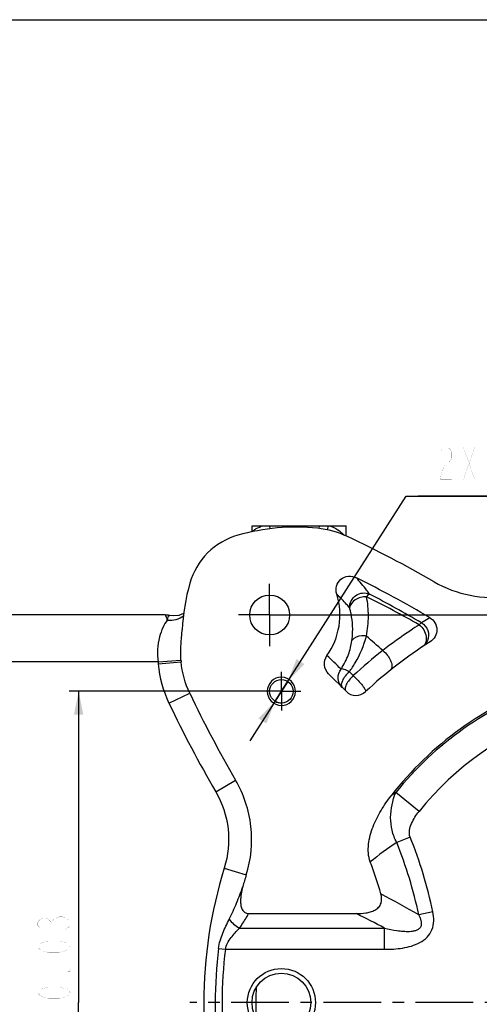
# Model space of a CAD drawing. Header units: millimetres. Extents: x 0 to 1188, y 0 to 840.
# Tile 5 of 7: x 269 to 465, y 421 to 840. Entities that reach past the tile are written whole.
import ezdxf

# ---------------------------------------------------------------- set-up
doc = ezdxf.new("R2010")
doc.units = ezdxf.units.MM
doc.header["$LTSCALE"] = 65.34
doc.linetypes.add('CENTER', pattern=[0.6, 0.375, -0.075, 0.075, -0.075])
doc.layers.get('0').update_dxf_attribs({"linetype": 'CONTINUOUS'})
for name, color, linetype in [('14ALL_DIM', 7, 'CONTINUOUS'), ('304103000011_DXF_AXIS', 7, 'CONTINUOUS'), ('304103000011_DXF_DIMENSION', 7, 'CONTINUOUS'), ('304103000011_DXF_FORMAT', 7, 'CONTINUOUS'), ('304103000011DXF_CONTINUOUS_LINE', 7, 'CONTINUOUS')]:
    doc.layers.add(name, color=color, linetype=linetype)
doc.styles.get("Standard").update_dxf_attribs({"font": 'txt', "width": 0.7})
doc.dimstyles.new('DIMSTYLE_1', dxfattribs={"dimtxt": 14, "dimasz": 10, "dimexe": 1, "dimexo": 0, "dimgap": 0.875, "dimtad": 1, "dimdsep": 46, "dimtxsty": 'Standard', "dimblk": '_FILLED', "dimblk1": '_FILLED', "dimblk2": '_FILLED', "dimcen": 0.09, "dimclrt": 5, "dimazin": 2, "dimtol": 1, "dimtp": 0.2, "dimtm": 0.2, "dimtfac": 1, "dimtofl": 0, "dimtmove": 0, "dimatfit": 3, "dimldrblk": '_FILLED', "dimfxl": 0, "dimtolj": 1, "dimarcsym": 0})
doc.dimstyles.new('DIMSTYLE_2', dxfattribs={"dimtxt": 14, "dimasz": 10, "dimexe": 1, "dimexo": 0, "dimgap": 0.875, "dimtad": 1, "dimdsep": 46, "dimtxsty": 'Standard', "dimblk": '_FILLED', "dimblk1": '_FILLED', "dimblk2": '_FILLED', "dimcen": 0.09, "dimclrt": 5, "dimazin": 2, "dimtol": 1, "dimtp": 0.03, "dimtm": 0.03, "dimtfac": 1, "dimtofl": 0, "dimtmove": 0, "dimatfit": 3, "dimldrblk": '_FILLED', "dimfxl": 0, "dimtolj": 1, "dimarcsym": 0})
doc.dimstyles.new('DIMSTYLE_3', dxfattribs={"dimtxt": 14, "dimasz": 10, "dimexe": 1, "dimexo": 0, "dimtad": 1, "dimdsep": 46, "dimtxsty": 'Standard', "dimblk": '_FILLED', "dimblk1": '_FILLED', "dimblk2": '_FILLED', "dimcen": 0.09, "dimclrt": 5, "dimazin": 2, "dimtol": 1, "dimtp": 0.06, "dimtm": -0.03, "dimtfac": 0.6, "dimtmove": 0, "dimatfit": 2, "dimldrblk": '_FILLED', "dimfxl": 0, "dimtolj": 1, "dimarcsym": 0})

# ---------------------------------------------------------------- blocks, each defined once
blk = doc.blocks.new('_FILLED')
at = {"color": 0, "linetype": 'ByBlock'}
blk.add_solid([(0, 0), (-1, 0.2), (-1, -0.2)], dxfattribs=at)
blk = doc.blocks.new('*D2')
at = {"layer": '304103000011_DXF_DIMENSION', "color": 2, "linetype": 'Continuous'}
for p, q in [((375.48, 586.6), (795.5, 586.6)), ((791.5, 586.6), (791.5, 421.6)), ((791.5, 256.6), (791.5, 421.6)), ((375.48, 256.6), (795.5, 256.6))]:
    blk.add_line(p, q, dxfattribs=at)
at = {"layer": '304103000011_DXF_DIMENSION', "color": 2, "linetype": 'Continuous', "xscale": 10, "yscale": 10, "zscale": 10}
for p, rotation in [((791.5, 586.6), 90), ((791.5, 256.6), 270)]:
    blk.add_blockref('_FILLED', p, dxfattribs=dict(at, rotation=rotation))
blk = doc.blocks.new('*D3')
at = {"layer": '304103000011_DXF_DIMENSION', "color": 2, "linetype": 'Continuous'}
for p, q in [((380.48, 554.1), (290.21, 554.1)), ((294.21, 554.1), (294.21, 421.6)), ((294.21, 289.1), (294.21, 421.6)), ((380.48, 289.1), (290.21, 289.1))]:
    blk.add_line(p, q, dxfattribs=at)
at = {"layer": '304103000011_DXF_DIMENSION', "color": 2, "linetype": 'Continuous', "xscale": 10, "yscale": 10, "zscale": 10}
for p, rotation in [((294.21, 554.1), 90), ((294.21, 289.1), 270)]:
    blk.add_blockref('_FILLED', p, dxfattribs=dict(at, rotation=rotation))
blk = doc.blocks.new('*D6')
at = {"layer": '304103000011_DXF_DIMENSION', "color": 2, "linetype": 'Continuous'}
for p, q in [((380.48, 554.1), (433.63, 637.13)), ((433.63, 637.13), (537.74, 637.13)), ((537.74, 637.13), (438.63, 637.13)), ((383.17, 558.31), (380.48, 554.1)), ((383.17, 558.31), (383.17, 558.31)), ((380.48, 554.1), (367, 533.04)), ((377.78, 549.88), (380.48, 554.1)), ((377.78, 549.88), (377.78, 549.88))]:
    blk.add_line(p, q, dxfattribs=at)
at = {"layer": '304103000011_DXF_DIMENSION', "color": 2, "linetype": 'Continuous', "xscale": 10, "yscale": 10, "zscale": 10}
for p, rotation in [((383.17, 558.31), 237.376785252), ((377.78, 549.88), 57.37678525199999)]:
    blk.add_blockref('_FILLED', p, dxfattribs=dict(at, rotation=rotation))

msp = doc.modelspace()

# ---------------------------------------------------------------- linework, layer by layer
at = {"layer": '14ALL_DIM', "color": 2, "linetype": 'Continuous'}
msp.add_arc((380.477, 554.096), 5, 237.37701, 270, dxfattribs=at)
at = {"layer": '304103000011_DXF_AXIS', "color": 7, "linetype": 'CENTER'}
for p, q in [((375.477, 586.596), (375.477, 599.856)), ((375.477, 586.596), (362.217, 586.596)), ((375.477, 586.596), (375.477, 573.336)), ((375.477, 586.596), (388.737, 586.596)), ((380.477, 554.096), (380.477, 562.327)), ((380.477, 554.096), (372.246, 554.096)), ((380.477, 554.096), (380.477, 545.865)), ((380.477, 554.096), (388.708, 554.096)), ((540.477, 421.596), (341.461, 421.596))]:
    msp.add_line(p, q, dxfattribs=at)
at = {"layer": '304103000011_DXF_DIMENSION', "color": 5, "linetype": 'Continuous', "const_width": 0.04}
for points in [[(448.077, 655.797), (448.689, 656.964), (449.914, 658.13), (451.139, 658.13), (452.364, 656.964), (452.977, 655.797), (452.977, 653.464), (452.364, 652.297)], [(457.877, 644.13), (462.777, 658.13)], [(457.877, 658.13), (462.777, 644.13)], [(452.364, 652.297), (449.914, 649.964), (448.689, 647.63), (448.077, 644.13), (452.977, 644.13)], [(277.873, 453.341), (276.707, 454.566), (276.707, 455.791), (277.873, 457.016), (279.04, 457.629), (280.207, 457.629), (281.373, 457.016), (282.54, 455.791), (283.707, 457.016)], [(283.707, 457.016), (286.04, 458.241), (287.207, 458.241), (289.54, 457.016)], [(289.54, 457.016), (290.707, 455.791), (290.707, 454.566), (289.54, 453.341), (288.373, 452.729)], [(282.54, 454.566), (282.54, 455.791)], [(290.707, 445.379), (289.54, 444.154), (288.373, 443.541), (286.04, 442.929), (281.373, 442.929), (279.04, 443.541), (277.873, 444.154), (276.707, 445.379), (277.873, 446.604), (279.04, 447.216), (281.373, 447.829), (286.04, 447.829), (288.373, 447.216), (289.54, 446.604), (290.707, 445.379)], [(290.707, 435.579), (290.707, 434.966), (289.54, 434.966), (290.707, 435.579)], [(290.707, 425.779), (289.54, 424.554), (288.373, 423.941), (286.04, 423.329), (281.373, 423.329), (279.04, 423.941), (277.873, 424.554), (276.707, 425.779), (277.873, 427.004), (279.04, 427.616), (281.373, 428.229), (286.04, 428.229), (288.373, 427.616), (289.54, 427.004), (290.707, 425.779)]]:
    msp.add_lwpolyline(points, dxfattribs=at)
at = {"layer": '304103000011_DXF_FORMAT', "color": 7, "linetype": 'Continuous'}
msp.add_line((0, 840), (1188, 840), dxfattribs=at)
at = {"layer": '304103000011DXF_CONTINUOUS_LINE', "color": 7, "linetype": 'Continuous'}
for p, q in [((367.977, 622.009), (367.977, 624.596)), ((367.979, 624.596), (407.974, 624.596)), ((407.977, 620.219), (407.977, 624.596)), ((331.06, 586.596), (245.477, 586.596)), ((332.871, 586.388), (332.973, 586.365)), ((332.907, 586.38), (332.89, 586.384)), ((337.935, 576.538), (338.215, 580.276)), ((407.962, 554.111), (400.562, 561.511)), ((366.516, 459.488), (412.393, 459.488))]:
    msp.add_line(p, q, dxfattribs=at)
at = {"layer": '304103000011DXF_CONTINUOUS_LINE', "color": 9, "linetype": 'Continuous'}
for p, q in [((375.715, 623.289), (375.561, 624.596)), ((396.548, 623.403), (396.689, 624.596)), ((400.086, 622.838), (400.452, 624.596)), ((327.977, 566.596), (245.477, 566.596)), ((327.977, 566.596), (337.741, 567.416)), ((328.052, 565.75), (337.808, 566.649)), ((411.07, 560.761), (409.397, 562.433)), ((332.642, 549.052), (341.489, 553.262)), ((352.53, 511.361), (360.998, 516.289)), ((439.058, 502.994), (429.131, 510.961)), ((435.265, 492.033), (429.554, 489.732)), ((356.177, 478.864), (365.533, 475.957)), ((444.927, 460.202), (438.901, 458.941)), ((362.653, 453.273), (424.351, 453.273)), ((424.351, 444.273), (424.351, 453.273)), ((353.74, 444.629), (356.623, 444.273)), ((356.623, 444.273), (424.351, 444.273))]:
    msp.add_line(p, q, dxfattribs=at)
at = {"layer": '304103000011DXF_CONTINUOUS_LINE', "color": 7, "linetype": 'Continuous'}
msp.add_lwpolyline([(338.859, 587.16), (338.853, 587.156), (336.871, 586.4), (334.394, 586.173), (332.916, 586.378)], dxfattribs=at)
for centre, radius in [((375.477, 586.596), 8.5), ((380.477, 554.096), 5), ((380.477, 421.596), 12.5)]:
    msp.add_circle(centre, radius, dxfattribs=at)
at = {"layer": '304103000011DXF_CONTINUOUS_LINE', "color": 9, "linetype": 'Continuous'}
msp.add_circle((380.477, 421.596), 14.5, dxfattribs=at)
at = {"layer": '304103000011DXF_CONTINUOUS_LINE', "color": 7, "linetype": 'Continuous'}
for centre, radius, start, end in [((386.67, 533.718), 90.267, 84.18708, 105.89977), ((195.505, 167.415), 500.215, 60.0268, 64.78189), ((428.363, 575.38), 90.281, 164.08775, 176.89108), ((198.111, 170.158), 482.446, 59.4038, 63.63496), ((470.738, 644.753), 50.789, 240.08584, 277.21335), ((375.477, 586.596), 29.887, 324.64944, 17.1522), ((331.06, 578.596), 8, 76.60115, 90), ((540.477, 421.596), 181.5, 122.19886, 133.16622), ((429, 575.051), 91.578, 184.78268, 185.26404), ((380.477, 554.096), 6, 90, 88.45792), ((412.205, 558.353), 6, 225, 313.16622), ((540.477, 421.596), 143.5, 109.40069, 142.13579), ((797.467, 770.234), 504.968, 205.44697, 210.19167), ((260.477, 421.596), 168.788, 15.91511, 20.773), ((540.477, 421.596), 183.195, 162.73825, 164.35639), ((540.477, 421.596), 170.872, 177.69854, 182.30146)]:
    msp.add_arc(centre, radius, start, end, dxfattribs=at)
at = {"layer": '304103000011DXF_CONTINUOUS_LINE', "color": 9, "linetype": 'Continuous'}
for centre, radius, start, end in [((108.422, 12.041), 660.497, 59.863374, 62.051512), ((194.118, 150.171), 496.843, 60.45945, 63.38605), ((-284.598, -226.242), 1066.71, 48.400166, 48.901243), ((535.635, 427.164), 182.66, 127.82553, 132.99626), ((428.975, 575.049), 101.351, 184.78431, 185.26427), ((-217.919, -82.67), 898.173, 46.014908, 46.542972), ((540.477, 421.596), 142.772, 109.22072, 141.24974), ((797.471, 770.236), 514.771, 205.44702, 210.19171), ((540.477, 421.596), 130.044, 109.22072, 141.24973), ((508.126, 389.455), 144.927, 123.02904, 123.95024), ((260.477, 421.596), 188.447, 11.82154, 21.94873), ((498.633, 383.886), 126.393, 123.12996, 129.46776), ((260.477, 421.596), 182.29, 11.82154, 21.94873), ((540.477, 421.596), 192.993, 162.73825, 197.26175), ((15.144, -285.583), 856.671, 60.352967, 61.584972), ((78.804, -196.971), 736.356, 62.013269, 63.06197), ((540.477, 421.596), 188.152, 172.96853, 187.03146), ((540.477, 421.596), 185.247, 172.96853, 187.03147)]:
    msp.add_arc(centre, radius, start, end, dxfattribs=at)
for points, knots in [([(368.144, 622.052), (368.3, 622.291), (368.796, 622.767), (370.227, 623.717), (371.567, 624.271), (372.556, 624.596)], [0, 0, 0, 0, 0.1659968, 0.3934197, 1, 1, 1, 1]), ([(400.859, 624.596), (402.131, 624.184), (404.336, 623.1), (406.243, 621.56), (406.982, 620.761)], [0, 0, 0, 0, 0.5512531, 1, 1, 1, 1]), ([(417.982, 595.503), (417.569, 596.076), (415.797, 598.463), (413.885, 600.745), (412.36, 602.421)], [0, 0, 0, 0, 0.2375354, 1, 1, 1, 1]), ([(409.482, 589.659), (409.076, 590.143), (407.349, 592.141), (405.497, 594.032), (404.034, 595.41)], [0, 0, 0, 0, 0.2390013, 1, 1, 1, 1]), ([(409.482, 589.659), (409.443, 590.655), (409.922, 592.724), (412.023, 595.076), (414.969, 596.197), (417.069, 595.898), (417.982, 595.503)], [0, 0, 0, 0, 0.2474389, 0.500492, 0.7532245, 1, 1, 1, 1]), ([(416.692, 594.371), (416.92, 594.651), (417.299, 595.071), (417.771, 595.454), (417.982, 595.503)], [0, 0, 0, 0, 0.6256203, 1, 1, 1, 1]), ([(416.692, 594.371), (415.841, 594.391), (414.124, 594.15), (411.329, 592.961), (409.61, 591.019), (409.482, 589.659)], [0, 0, 0, 0, 0.2780418, 0.5537198, 1, 1, 1, 1]), ([(416.614, 577.607), (417.205, 580.403), (417.794, 586.037), (417.22, 591.663), (416.692, 594.371)], [0, 0, 0, 0, 0.5088111, 1, 1, 1, 1]), ([(410.48, 575.668), (410.649, 576.87), (411.046, 581.553), (410.438, 586.311), (409.482, 589.659)], [0, 0, 0, 0, 0.2584352, 1, 1, 1, 1]), ([(331.932, 584.407), (331.199, 583.484), (329.861, 581.164), (327.824, 575.291), (327.535, 570.118), (327.977, 566.596)], [0, 0, 0, 0, 0.190103, 0.4274185, 1, 1, 1, 1]), ([(331.06, 586.596), (331.071, 586.589), (331.074, 586.53), (331.129, 586.437), (331.19, 586.255), (331.34, 585.89), (331.585, 585.262), (331.804, 584.72), (331.932, 584.407)], [0, 0, 0, 0, 0.0161166, 0.0641502, 0.1439421, 0.2551471, 0.5692856, 1, 1, 1, 1]), ([(331.932, 584.407), (333.176, 584.271), (335.669, 584.425), (337.924, 585.543), (338.842, 586.291)], [0, 0, 0, 0, 0.5139325, 1, 1, 1, 1]), ([(332.331, 585.957), (332.288, 585.866), (332.098, 585.365), (331.998, 584.836), (331.932, 584.407)], [0, 0, 0, 0, 0.1887546, 1, 1, 1, 1]), ([(332.87, 586.388), (332.775, 586.41), (332.506, 586.324), (332.393, 586.09), (332.331, 585.957)], [0, 0, 0, 0, 0.4006833, 1, 1, 1, 1]), ([(439.081, 582.428), (439.255, 582.629), (439.542, 582.932), (439.882, 583.213), (440.033, 583.258)], [0, 0, 0, 0, 0.6281883, 1, 1, 1, 1]), ([(443.669, 585.436), (443.398, 585.285), (442.171, 584.584), (440.965, 583.848), (440.033, 583.258)], [0, 0, 0, 0, 0.2192967, 1, 1, 1, 1]), ([(440.033, 583.258), (441.269, 582.556), (443.289, 580.177), (443.2, 577.053), (442.667, 575.742)], [0, 0, 0, 0, 0.5011712, 1, 1, 1, 1]), ([(439.081, 582.428), (437.879, 581.647), (432.6, 578.165), (427.468, 574.457), (423.617, 571.444)], [0, 0, 0, 0, 0.2267511, 1, 1, 1, 1]), ([(439.081, 582.428), (439.87, 581.83), (441.202, 580.311), (442.227, 577.606), (442.127, 574.906), (441.102, 573.476), (440.472, 573.06)], [0, 0, 0, 0, 0.2755198, 0.5473728, 0.7895064, 1, 1, 1, 1]), ([(405.836, 563.583), (407.143, 565.502), (409.145, 569.416), (410.198, 573.666), (410.48, 575.668)], [0, 0, 0, 0, 0.5345096, 1, 1, 1, 1]), ([(409.397, 562.433), (410.301, 563.661), (413.406, 568.351), (415.615, 573.634), (416.614, 577.607)], [0, 0, 0, 0, 0.2711796, 1, 1, 1, 1]), ([(416.614, 577.607), (415.967, 577.705), (413.822, 577.835), (411.239, 577.016), (410.48, 575.668)], [0, 0, 0, 0, 0.2973362, 1, 1, 1, 1]), ([(423.617, 571.444), (424.388, 570.842), (425.42, 569.761), (426.48, 568.14), (427.072, 566.895), (427.423, 565.701), (427.512, 564.62), (427.322, 563.702), (426.977, 563.23), (426.774, 563.066)], [0, 0, 0, 0, 0.2992874, 0.4497607, 0.5916016, 0.7190535, 0.8285444, 0.9202776, 1, 1, 1, 1]), ([(406.302, 555.771), (405.322, 556.751), (404.048, 559.552), (404.985, 562.47), (405.836, 563.583)], [0, 0, 0, 0, 0.4974547, 1, 1, 1, 1]), ([(409.397, 562.433), (408.757, 561.871), (407.887, 560.961), (406.938, 559.616), (406.128, 558.183), (405.631, 556.442), (406.302, 555.771)], [0, 0, 0, 0, 0.3313055, 0.4880965, 0.6313087, 1, 1, 1, 1]), ([(409.397, 562.433), (408.698, 562.819), (407.718, 563.302), (406.498, 563.625), (406.013, 563.642), (405.836, 563.583)], [0, 0, 0, 0, 0.6311677, 0.8519888, 1, 1, 1, 1]), ([(411.07, 560.761), (410.429, 560.198), (409.306, 559.012), (408.225, 557.375), (407.728, 556.095), (407.529, 555.137), (407.682, 554.391), (407.962, 554.111)], [0, 0, 0, 0, 0.3266525, 0.6218117, 0.7451127, 0.8482517, 1, 1, 1, 1]), ([(411.07, 560.761), (411.786, 560.098), (413.135, 558.729), (414.643, 556.971), (415.613, 555.667), (416.084, 554.898), (416.341, 554.399), (416.381, 554.044), (416.31, 553.977)], [0, 0, 0, 0, 0.3363542, 0.6617188, 0.7953548, 0.898632, 0.9664175, 1, 1, 1, 1]), ([(352.53, 511.361), (355.33, 506.549), (358.948, 495.627), (357.829, 484.184), (356.177, 478.864)], [0, 0, 0, 0, 0.4998773, 1, 1, 1, 1]), ([(429.554, 489.732), (428.679, 491.365), (427.362, 494.863), (426.564, 502.156), (427.785, 507.628), (429.131, 510.961)], [0, 0, 0, 0, 0.2544217, 0.5062982, 1, 1, 1, 1]), ([(435.265, 492.033), (434.531, 493.853), (435.339, 497.153), (437.238, 500.567), (438.428, 502.21), (439.058, 502.994)], [0, 0, 0, 0, 0.4938822, 0.7468814, 1, 1, 1, 1]), ([(358.302, 457.121), (359.443, 459.356), (361.47, 463.946), (363.235, 468.636), (364.068, 470.995)], [0, 0, 0, 0, 0.5007425, 1, 1, 1, 1]), ([(353.74, 444.629), (354.015, 446.857), (355.349, 451.166), (357.301, 455.159), (358.302, 457.121)], [0, 0, 0, 0, 0.5048039, 1, 1, 1, 1]), ([(358.302, 457.121), (358.809, 456.342), (360.157, 454.899), (361.759, 453.764), (362.653, 453.273)], [0, 0, 0, 0, 0.4766874, 1, 1, 1, 1]), ([(362.653, 453.273), (363.016, 453.769), (364.413, 455.77), (365.656, 457.877), (366.516, 459.488)], [0, 0, 0, 0, 0.2517421, 1, 1, 1, 1]), ([(424.351, 444.273), (426.916, 444.273), (430.78, 444.485), (435.807, 445.573), (439.41, 446.977), (442.595, 449.23), (444.773, 452.52), (445.479, 456.377), (445.189, 458.947), (444.927, 460.202)], [0, 0, 0, 0, 0.2502479, 0.3754369, 0.5005516, 0.6254587, 0.7501115, 0.8749212, 1, 1, 1, 1]), ([(424.351, 453.273), (426.094, 452.883), (428.727, 452.364), (432.276, 451.948), (434.515, 451.869), (436.301, 452.013), (437.622, 452.281), (438.877, 452.801), (439.883, 453.779), (440.213, 455.145), (440.003, 456.49), (439.536, 457.755), (439.123, 458.552), (438.901, 458.941)], [0, 0, 0, 0, 0.2495162, 0.374333, 0.4991996, 0.5617121, 0.624292, 0.6869513, 0.7495192, 0.8120989, 0.8748449, 0.9374719, 1, 1, 1, 1]), ([(356.623, 444.273), (356.923, 446.099), (358.921, 449.37), (361.4, 451.989), (362.653, 453.273)], [0, 0, 0, 0, 0.5077699, 1, 1, 1, 1])]:
    msp.add_open_spline(points, degree=3, knots=knots, dxfattribs=at)
at = {"layer": '304103000011DXF_CONTINUOUS_LINE', "color": 7, "linetype": 'Continuous'}
for points, knots in [([(361.941, 620.532), (357.164, 619.168), (348.151, 613.922), (342.905, 604.909), (341.541, 600.132)], [0, 0, 0, 0, 0.4999964, 1, 1, 1, 1]), ([(404.034, 595.41), (403.694, 596.511), (403.584, 598.951), (405.524, 602.082), (408.942, 603.438), (411.327, 602.934), (412.36, 602.421)], [0, 0, 0, 0, 0.2503078, 0.4999079, 0.7495976, 1, 1, 1, 1]), ([(443.669, 585.436), (444.541, 584.92), (446.044, 583.406), (446.864, 580.34), (446.085, 577.267), (444.62, 575.722), (443.763, 575.182)], [0, 0, 0, 0, 0.2500302, 0.5000054, 0.7499625, 1, 1, 1, 1]), ([(400.562, 561.511), (399.579, 562.494), (398.252, 565.226), (399.05, 568.173), (399.853, 569.304)], [0, 0, 0, 0, 0.5003164, 1, 1, 1, 1]), ([(365.533, 475.957), (367.584, 482.558), (368.969, 496.762), (364.474, 510.315), (360.998, 516.289)], [0, 0, 0, 0, 0.5000247, 1, 1, 1, 1]), ([(418.292, 481.459), (417.392, 483.832), (417.178, 489.156), (419.274, 496.541), (422.708, 503.438), (425.619, 507.657), (427.188, 509.675)], [0, 0, 0, 0, 0.2487396, 0.4989441, 0.7494222, 1, 1, 1, 1]), ([(364.068, 470.995), (363.768, 469.924), (363.397, 468.291), (363.126, 466.08), (363.069, 464.409), (363.226, 462.741), (363.71, 461.129), (364.814, 459.777), (365.963, 459.488), (366.516, 459.488)], [0, 0, 0, 0, 0.2503823, 0.3756225, 0.500853, 0.6260497, 0.7511395, 0.8756314, 1, 1, 1, 1]), ([(412.393, 459.488), (413.734, 459.488), (415.755, 459.596), (418.387, 460.156), (420.276, 460.884), (421.941, 462.078), (423.366, 464.439), (423.159, 466.605), (422.795, 467.88)], [0, 0, 0, 0, 0.2507236, 0.3761839, 0.5016267, 0.6270135, 0.7521353, 1, 1, 1, 1])]:
    msp.add_open_spline(points, degree=3, knots=knots, dxfattribs=at)
for points in [[(408.629, 619.956), (404.617, 621.845), (400.224, 623.069), (395.812, 623.521)], [(337.741, 567.416), (337.488, 570.447), (337.685, 573.507), (337.937, 576.538)], [(341.489, 553.262), (339.5, 557.441), (338.233, 562.041), (337.808, 566.649)]]:
    msp.add_open_spline(points, degree=3, dxfattribs=at)
at = {"layer": '304103000011DXF_CONTINUOUS_LINE', "color": 9, "linetype": 'Continuous'}
for points in [[(442.667, 575.742), (442.232, 574.672), (441.436, 573.696), (440.472, 573.06)], [(328.052, 565.75), (328.581, 560.002), (330.161, 554.264), (332.642, 549.052)]]:
    msp.add_open_spline(points, degree=3, dxfattribs=at)

# ---------------------------------------------------------------- dimensions: what is measured, and where the dimension line sits
at = {"layer": '304103000011_DXF_DIMENSION', "color": 2, "linetype": 'Continuous'}
dim = msp.add_diameter_dim_2p(p1=(383.172, 558.307), p2=(377.781, 549.885), text='2X{\\fSymbol_ASME;\\W1.0;?}<>', dimstyle='DIMSTYLE_3', override={"dimtih": 1, "dimtoh": 1, "dimpost": '<>'}, dxfattribs=at)
dim.commit()
dim.dimension.update_dxf_attribs({"geometry": '*D6', "text_midpoint": (445.627, 644.13), "dimtype": 163})
for base, p1, p2, dimstyle, picture, middle in [((791.505, 256.596), (375.477, 586.596), (375.477, 256.596), 'DIMSTYLE_1', '*D2', (791.505, 386.914)), ((294.207, 289.096), (380.477, 554.096), (380.477, 289.096), 'DIMSTYLE_2', '*D3', (294.207, 380.915))]:
    dim = msp.add_linear_dim(base=base, p1=p1, p2=p2, angle=270, dimstyle=dimstyle, dxfattribs=at)
    dim.commit()
    dim.dimension.update_dxf_attribs({"geometry": picture, "text_midpoint": middle, "dimtype": 160})

doc.saveas('drawing.dxf')
